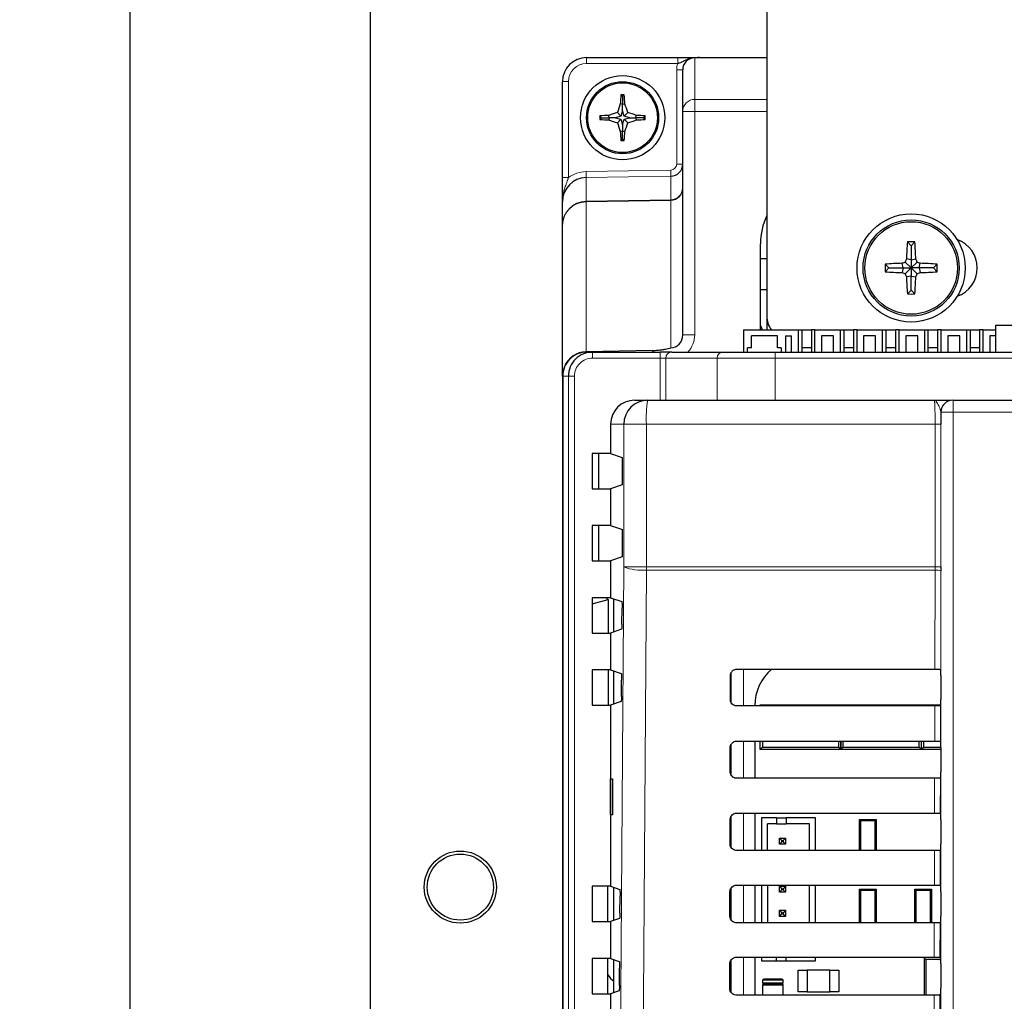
# Paper-space layout 'Blatt3' of a CAD drawing. Header units: millimetres. Extents: x 5 to 418, y 2 to 292.
# Tile 18 of 36: x 83 to 124, y 207 to 248. Entities that reach past the tile are written whole.
import ezdxf

# ---------------------------------------------------------------- set-up
doc = ezdxf.new("R2010")
doc.units = ezdxf.units.MM
doc.layers.add('SLD-0', color=7, linetype='Continuous')
doc.styles.add('SLDTEXTSTYLE0', font='TXT', dxfattribs={"width": 0.605})
doc.dimstyles.new('SLDDIMSTYLE0', dxfattribs={"dimtxt": 3.5, "dimasz": 3.302, "dimexe": 0, "dimexo": 0.0625, "dimgap": 0.875, "dimtad": 1, "dimlfac": 2, "dimrnd": 1e-09, "dimzin": 12, "dimdsep": 46, "dimtxsty": 'SLDTEXTSTYLE0', "dimsah": 1, "dimcen": 0.09, "dimadec": 0, "dimazin": 3, "dimtfac": 1, "dimtofl": 0, "dimtmove": 0, "dimatfit": 3, "dimfxl": 1, "dimfrac": 2, "dimtolj": 1, "dimtzin": 12, "dimarcsym": 0})

# ---------------------------------------------------------------- blocks, each defined once
blk = doc.blocks.new('_D_8')
at = {"layer": 'SLD-0'}
for p, q in [((100.204, 254.1), (86.704, 254.1)), ((87.704, 254.1), (87.704, 94.1)), ((100.204, 94.1), (86.704, 94.1))]:
    blk.add_line(p, q, dxfattribs=at)
for points in [[(87.704, 254.1), (87.196, 250.798), (88.212, 250.798)], [(87.704, 94.1), (88.212, 97.402), (87.196, 97.402)]]:
    blk.add_solid(points, dxfattribs=at)
at = {"layer": 'SLD-0', "insert": (83.192, 170.089), "char_height": 3.5, "attachment_point": 1, "rotation": 90, "style": 'SLDTEXTSTYLE0'}
blk.add_mtext('320', dxfattribs=at)

psp = doc.layouts.new('Blatt3')

# ---------------------------------------------------------------- linework, layer by layer
at = {"color": 7, "linetype": 'Continuous', "lineweight": 25}
for p, q in [((97.704, 251.5997), (97.704, 96.5997)), ((114.204, 250.9459), (114.204, 235.3497)), ((106.704, 246.0997), (110.5001, 246.0997)), ((111.3873, 246.0997), (111.3916, 246.0997)), ((111.3916, 246.0997), (114.204, 246.0997)), ((110.704, 243.8621), (110.704, 245.5907)), ((105.704, 241.1068), (105.704, 245.0997)), ((108.204, 244.4747), (108.1337, 244.545)), ((108.204, 244.4747), (108.2743, 244.545)), ((108.204, 244.4747), (108.204, 244.1556)), ((108.204, 244.1556), (108.1075, 244.1697)), ((108.204, 244.1556), (108.3005, 244.1697)), ((108.204, 243.8897), (108.204, 244.1556)), ((107.329, 243.5997), (107.2587, 243.67)), ((107.6482, 243.5997), (107.6341, 243.6962)), ((108.1374, 243.6663), (107.914, 243.5997)), ((108.1374, 243.6663), (107.99, 243.8138)), ((108.204, 243.8897), (108.1374, 243.6663)), ((108.2706, 243.6663), (108.204, 243.8897)), ((108.2706, 243.6663), (108.4181, 243.8138)), ((108.494, 243.5997), (108.2706, 243.6663)), ((108.7599, 243.5997), (108.774, 243.6962)), ((109.079, 243.5997), (109.1493, 243.67)), ((110.704, 234.5665), (110.704, 243.8621)), ((107.329, 243.5997), (107.2587, 243.5294)), ((107.329, 243.5997), (107.6482, 243.5997)), ((107.6482, 243.5997), (107.6341, 243.5032)), ((107.914, 243.5997), (107.6482, 243.5997)), ((107.914, 243.5997), (108.1374, 243.5331)), ((108.1374, 243.5331), (107.99, 243.3857)), ((108.1374, 243.5331), (108.204, 243.3097)), ((108.204, 243.3097), (108.2706, 243.5331)), ((108.204, 243.3097), (108.204, 243.0438)), ((108.2706, 243.5331), (108.494, 243.5997)), ((108.2706, 243.5331), (108.4181, 243.3857)), ((108.494, 243.5997), (108.7599, 243.5997)), ((108.7599, 243.5997), (108.774, 243.5032)), ((109.079, 243.5997), (108.7599, 243.5997)), ((109.079, 243.5997), (109.1493, 243.5294)), ((108.204, 243.0438), (108.1075, 243.0298)), ((108.204, 243.0438), (108.3005, 243.0298)), ((108.204, 242.7247), (108.204, 243.0438)), ((108.204, 242.7247), (108.1337, 242.6544)), ((108.204, 242.7247), (108.2743, 242.6544)), ((105.704, 239.1218), (105.704, 240.106)), ((105.704, 232.8497), (105.704, 239.1218)), ((113.9366, 234.7747), (113.9366, 238.3497)), ((120.204, 238.2747), (120.0466, 238.4322)), ((120.204, 238.2747), (120.3615, 238.4322)), ((120.204, 238.2747), (120.204, 237.6877)), ((113.9366, 237.7488), (114.204, 237.7488)), ((119.279, 237.3497), (119.1216, 237.5072)), ((119.866, 237.3497), (119.8304, 237.5421)), ((120.204, 237.3497), (119.96, 237.5938)), ((120.204, 237.6877), (120.0117, 237.7233)), ((120.204, 237.6877), (120.3964, 237.7233)), ((120.204, 237.6877), (120.204, 237.3497)), ((120.204, 237.3497), (120.4481, 237.5938)), ((120.542, 237.3497), (120.5776, 237.5421)), ((121.129, 237.3497), (121.2865, 237.5072)), ((119.279, 237.3497), (119.1216, 237.1923)), ((119.279, 237.3497), (119.866, 237.3497)), ((119.866, 237.3497), (119.8304, 237.1573)), ((119.866, 237.3497), (120.204, 237.3497)), ((120.204, 237.3497), (119.96, 237.1057)), ((120.204, 237.3497), (120.204, 237.0117)), ((120.204, 237.3497), (120.4481, 237.1057)), ((120.542, 237.3497), (120.204, 237.3497)), ((120.542, 237.3497), (120.5776, 237.1573)), ((121.129, 237.3497), (120.542, 237.3497)), ((121.129, 237.3497), (121.2865, 237.1923)), ((120.204, 237.0117), (120.0117, 236.9761)), ((120.204, 237.0117), (120.3964, 236.9761)), ((120.204, 236.4247), (120.204, 237.0117)), ((113.9366, 236.4488), (114.204, 236.4488)), ((120.204, 236.4247), (120.0466, 236.2673)), ((120.204, 236.4247), (120.3615, 236.2673)), ((114.204, 235.3497), (114.204, 234.7747)), ((113.229, 234.7747), (113.229, 233.8497)), ((113.229, 234.7747), (115.5038, 234.7747)), ((115.5038, 234.7747), (115.5038, 233.8497)), ((115.5038, 234.7747), (115.654, 234.7747)), ((115.654, 234.7747), (115.654, 233.8497)), ((115.654, 234.7747), (116.054, 234.7747)), ((116.054, 234.7747), (116.054, 233.8497)), ((116.2042, 234.7747), (116.054, 234.7747)), ((116.2042, 234.7747), (117.2538, 234.7747)), ((116.2042, 233.8497), (116.2042, 234.7747)), ((117.2538, 234.7747), (117.2538, 233.8497)), ((117.2538, 234.7747), (117.404, 234.7747)), ((117.404, 234.7747), (117.404, 233.8497)), ((117.404, 234.7747), (117.804, 234.7747)), ((117.804, 234.7747), (117.804, 233.8497)), ((117.9542, 234.7747), (117.804, 234.7747)), ((117.9542, 234.7747), (119.0038, 234.7747)), ((117.9542, 233.8497), (117.9542, 234.7747)), ((119.0038, 234.7747), (119.0038, 233.8497)), ((119.0038, 234.7747), (119.154, 234.7747)), ((119.154, 234.7747), (119.154, 233.8497)), ((119.154, 234.7747), (119.554, 234.7747)), ((119.554, 234.7747), (119.554, 233.8497)), ((119.7042, 234.7747), (119.554, 234.7747)), ((119.7042, 233.8497), (119.7042, 234.7747)), ((119.7042, 234.7747), (120.7538, 234.7747)), ((120.7538, 234.7747), (120.7538, 233.8497)), ((120.7538, 234.7747), (120.904, 234.7747)), ((120.904, 234.7747), (120.904, 233.8497)), ((120.904, 234.7747), (121.304, 234.7747)), ((121.304, 234.7747), (121.304, 233.8497)), ((121.4542, 234.7747), (121.304, 234.7747)), ((121.4542, 233.8497), (121.4542, 234.7747)), ((121.4542, 234.7747), (122.5038, 234.7747)), ((122.5038, 234.7747), (122.5038, 233.8497)), ((122.5038, 234.7747), (122.654, 234.7747)), ((122.654, 234.7747), (122.654, 233.8497)), ((122.654, 234.7747), (123.054, 234.7747)), ((123.054, 234.7747), (123.054, 233.8497)), ((123.2042, 234.7747), (123.054, 234.7747)), ((123.2042, 233.8497), (123.2042, 234.7747)), ((123.2042, 234.7747), (123.729, 234.7747)), ((123.729, 233.8497), (123.729, 234.9747)), ((123.729, 234.9747), (125.9852, 234.9747)), ((113.5665, 234.0247), (113.5665, 234.5247)), ((114.6415, 234.5247), (113.5665, 234.5247)), ((114.6415, 234.0247), (114.6415, 234.5247)), ((114.979, 234.5247), (115.229, 234.5247)), ((114.979, 234.5247), (114.979, 233.8497)), ((115.229, 233.8497), (115.229, 234.5247)), ((116.979, 234.5247), (116.479, 234.5247)), ((116.479, 234.5247), (116.479, 233.8497)), ((116.979, 233.8497), (116.979, 234.5247)), ((118.229, 234.5247), (118.229, 233.8497)), ((118.729, 234.5247), (118.229, 234.5247)), ((118.729, 233.8497), (118.729, 234.5247)), ((119.979, 234.5247), (119.979, 233.8497)), ((120.479, 234.5247), (119.979, 234.5247)), ((120.479, 233.8497), (120.479, 234.5247)), ((122.229, 234.5247), (121.729, 234.5247)), ((121.729, 234.5247), (121.729, 233.8497)), ((122.229, 233.8497), (122.229, 234.5247)), ((123.729, 234.5247), (123.479, 234.5247)), ((123.479, 234.5247), (123.479, 233.8497)), ((109.4287, 233.9166), (106.6866, 233.8674)), ((106.704, 233.8497), (106.7185, 233.8497)), ((106.7185, 233.8497), (106.9543, 233.8497)), ((106.9543, 233.8497), (109.7622, 233.8497)), ((110.2452, 233.8497), (109.7622, 233.8497)), ((110.2452, 233.8497), (112.3785, 233.8497)), ((112.3785, 233.8497), (114.5518, 233.8497)), ((113.404, 233.8497), (113.404, 234.0247)), ((113.5665, 234.0247), (113.404, 234.0247)), ((114.5518, 233.8497), (160.8562, 233.8497)), ((114.804, 234.0247), (114.6415, 234.0247)), ((114.804, 234.0247), (114.804, 233.8497)), ((115.654, 234.0347), (116.054, 234.0347)), ((117.404, 234.0347), (117.804, 234.0347)), ((119.154, 234.0347), (119.554, 234.0347)), ((120.904, 234.0347), (121.304, 234.0347)), ((122.654, 234.0347), (123.054, 234.0347)), ((105.704, 232.8497), (105.704, 125.3497)), ((105.7171, 232.8497), (105.7171, 125.3614)), ((108.7054, 231.8497), (109.2524, 231.8497)), ((109.2524, 231.8497), (121.1704, 231.8497)), ((121.9403, 231.8497), (121.9454, 231.8497)), ((121.9454, 231.8497), (153.4627, 231.8497)), ((107.704, 230.8497), (107.704, 229.6323)), ((106.9325, 229.6323), (106.9325, 228.1672)), ((107.704, 229.6323), (106.9325, 229.6323)), ((107.204, 229.6323), (107.204, 228.1672)), ((107.704, 229.6323), (108.189, 229.4707)), ((108.2019, 228.5787), (108.2019, 229.2208)), ((106.9325, 228.1672), (107.704, 228.1672)), ((108.189, 228.3287), (107.704, 228.1672)), ((107.704, 228.1672), (107.704, 226.6323)), ((106.9325, 226.6323), (106.9325, 225.1672)), ((107.704, 226.6323), (106.9325, 226.6323)), ((107.204, 226.6323), (107.204, 225.1672)), ((107.704, 226.6323), (108.2019, 226.4664)), ((108.2019, 225.5787), (108.2019, 226.4664)), ((108.189, 225.3287), (107.704, 225.1672)), ((106.9325, 225.1672), (107.704, 225.1672)), ((107.704, 225.1672), (107.704, 223.6323)), ((106.9325, 223.6323), (106.9325, 222.1672)), ((107.704, 223.6323), (106.9325, 223.6323)), ((107.4915, 223.6323), (107.4915, 223.6249)), ((107.5855, 223.5618), (107.5224, 223.6249)), ((107.704, 223.6323), (108.1699, 223.4771)), ((107.829, 223.5906), (107.829, 222.2088)), ((106.9325, 223.3836), (107.6107, 223.5618)), ((107.6107, 223.5618), (107.5855, 223.5618)), ((107.6107, 223.5618), (107.6107, 222.1672)), ((108.1781, 222.5376), (108.1827, 223.1939)), ((106.9325, 222.1672), (107.704, 222.1672)), ((108.1653, 222.3208), (107.704, 222.1672)), ((107.704, 222.1672), (107.704, 220.6323)), ((106.9325, 220.6323), (106.9325, 219.1672)), ((107.704, 220.6323), (106.9325, 220.6323)), ((107.6107, 220.6323), (107.6107, 219.1672)), ((107.704, 220.6323), (108.1488, 220.4841)), ((107.829, 220.5906), (107.829, 219.2088)), ((112.6865, 219.3997), (112.6888, 220.3997)), ((112.704, 220.4858), (112.704, 219.3135)), ((121.4321, 220.654), (121.4324, 220.6537)), ((121.4366, 220.404), (121.4366, 219.3954)), ((108.1569, 219.5306), (108.1616, 220.201)), ((106.9325, 219.1672), (107.704, 219.1672)), ((108.1441, 219.3137), (107.704, 219.1672)), ((107.704, 219.1672), (107.704, 211.6323)), ((113.705, 219.1497), (113.705, 219.1324)), ((113.929, 219.1747), (113.9711, 219.1326)), ((113.929, 219.1747), (114.829, 219.1747)), ((113.929, 219.1326), (113.929, 219.1747)), ((114.829, 219.1747), (116.379, 219.1747)), ((116.379, 219.1747), (117.279, 219.1747)), ((117.2395, 219.1352), (117.279, 219.1747)), ((117.279, 219.1747), (117.279, 219.1352)), ((117.279, 219.1747), (117.3185, 219.1352)), ((117.279, 219.1747), (118.179, 219.1747)), ((117.279, 219.1352), (117.279, 219.1747)), ((118.179, 219.1747), (119.729, 219.1747)), ((119.729, 219.1747), (120.629, 219.1747)), ((120.5917, 219.1374), (120.629, 219.1747)), ((120.629, 219.1747), (120.6663, 219.1374)), ((120.629, 219.1747), (121.4343, 219.1747)), ((120.629, 219.1374), (120.629, 219.1747)), ((121.4323, 219.1454), (121.4289, 219.1421)), ((112.704, 217.4982), (112.704, 216.287)), ((113.705, 217.6705), (113.705, 216.1254)), ((113.929, 217.3247), (113.929, 217.6703)), ((114.0172, 217.6702), (114.0172, 217.4129)), ((117.1909, 217.4129), (117.1909, 217.6677)), ((117.279, 217.6677), (117.279, 217.3247)), ((117.279, 217.3247), (117.279, 217.6677)), ((117.3672, 217.6676), (117.3672, 217.4129)), ((120.5409, 217.4129), (120.5409, 217.6655)), ((120.629, 217.3247), (120.629, 217.6655)), ((120.7172, 217.6654), (120.7172, 217.4129)), ((121.4254, 217.6608), (121.4323, 217.654)), ((112.6794, 216.3997), (112.6818, 217.3997)), ((114.0172, 217.4129), (113.929, 217.3247)), ((115.379, 217.3247), (113.929, 217.3247)), ((114.0172, 217.4129), (117.1909, 217.4129)), ((115.829, 217.3247), (115.379, 217.3247)), ((117.279, 217.3247), (115.829, 217.3247)), ((117.279, 217.3247), (117.1909, 217.4129)), ((117.3672, 217.4129), (117.279, 217.3247)), ((118.729, 217.3247), (117.279, 217.3247)), ((117.3672, 217.4129), (120.5409, 217.4129)), ((119.179, 217.3247), (118.729, 217.3247)), ((120.629, 217.3247), (119.179, 217.3247)), ((120.629, 217.3247), (120.5409, 217.4129)), ((120.7172, 217.4129), (120.629, 217.3247)), ((121.4366, 217.3247), (120.629, 217.3247)), ((120.7172, 217.4129), (121.4366, 217.4129)), ((121.4366, 217.404), (121.4366, 216.3954)), ((107.7066, 216.0998), (107.7827, 216.1011)), ((107.7066, 214.5997), (107.7066, 216.0998)), ((107.7827, 216.1011), (107.7827, 214.5983)), ((121.4323, 216.1454), (121.4219, 216.135)), ((107.7827, 214.5983), (107.7066, 214.5997)), ((113.705, 214.6775), (113.705, 213.1183)), ((121.4184, 214.6678), (121.4323, 214.654)), ((112.6724, 213.3997), (112.6748, 214.3997)), ((112.704, 214.5202), (112.704, 213.2729)), ((113.9756, 214.4836), (113.9756, 213.1186)), ((114.6006, 214.4836), (113.9756, 214.4836)), ((114.6006, 214.2336), (114.2256, 214.2336)), ((114.2256, 213.1188), (114.2256, 214.2336)), ((114.6006, 214.4836), (114.6006, 214.2336)), ((114.6006, 214.4836), (115.0006, 214.4836)), ((114.6006, 214.2336), (115.0006, 214.2336)), ((115.0006, 214.4836), (115.0006, 214.2336)), ((116.2256, 214.4836), (115.0006, 214.4836)), ((115.9756, 214.2336), (115.0006, 214.2336)), ((115.9756, 213.1202), (115.9756, 214.2336)), ((116.2256, 213.1204), (116.2256, 214.4836)), ((118.054, 213.1217), (118.054, 214.4097)), ((118.1025, 214.3612), (118.054, 214.4097)), ((118.054, 214.4097), (118.754, 214.4097)), ((118.1025, 214.3612), (118.1025, 213.1217)), ((118.7055, 214.3612), (118.1025, 214.3612)), ((118.754, 214.4097), (118.7055, 214.3612)), ((118.7055, 213.1221), (118.7055, 214.3612)), ((118.754, 214.4097), (118.754, 213.1221)), ((121.4366, 214.404), (121.4366, 213.3954)), ((114.7256, 213.6336), (114.8256, 213.5336)), ((114.7256, 213.6336), (114.9756, 213.6336)), ((114.7256, 213.3836), (114.7256, 213.6336)), ((114.7256, 213.3836), (114.8256, 213.4836)), ((114.9756, 213.3836), (114.7256, 213.3836)), ((114.8256, 213.5336), (114.8756, 213.5336)), ((114.8256, 213.4836), (114.8256, 213.5336)), ((114.8756, 213.4836), (114.8256, 213.4836)), ((114.9756, 213.6336), (114.8756, 213.5336)), ((114.8756, 213.5336), (114.8756, 213.4836)), ((114.9756, 213.3836), (114.8756, 213.4836)), ((114.9756, 213.6336), (114.9756, 213.3836)), ((121.4323, 213.1454), (121.4148, 213.128)), ((106.9325, 211.6323), (106.9325, 210.1672)), ((107.704, 211.6323), (106.9325, 211.6323)), ((107.5907, 210.1672), (107.5907, 211.6323)), ((107.704, 211.6323), (108.0856, 211.5052)), ((107.829, 211.5906), (107.829, 210.2088)), ((112.6654, 210.3997), (112.6677, 211.3997)), ((112.704, 211.5371), (112.704, 210.2608)), ((113.705, 211.6845), (113.705, 210.1113)), ((113.9756, 211.6842), (113.9756, 210.1115)), ((114.2256, 211.684), (114.2256, 210.1117)), ((114.7256, 211.6336), (114.8256, 211.5336)), ((114.7256, 211.3836), (114.7256, 211.6336)), ((114.7256, 211.6336), (114.9756, 211.6336)), ((114.7256, 211.3836), (114.8256, 211.4836)), ((114.9756, 211.3836), (114.7256, 211.3836)), ((114.8256, 211.5336), (114.8756, 211.5336)), ((114.8256, 211.4836), (114.8256, 211.5336)), ((114.8756, 211.4836), (114.8256, 211.4836)), ((114.9756, 211.6336), (114.8756, 211.5336)), ((114.8756, 211.5336), (114.8756, 211.4836)), ((114.9756, 211.3836), (114.8756, 211.4836)), ((114.9756, 211.6336), (114.9756, 211.3836)), ((115.9756, 210.1131), (115.9756, 211.6826)), ((116.2256, 210.1133), (116.2256, 211.6824)), ((118.1025, 211.4612), (118.054, 211.5097)), ((118.054, 211.5097), (118.754, 211.5097)), ((118.054, 210.1146), (118.054, 211.5097)), ((118.1025, 211.4612), (118.1025, 210.1147)), ((118.7055, 211.4612), (118.1025, 211.4612)), ((118.754, 211.5097), (118.7055, 211.4612)), ((118.7055, 210.1151), (118.7055, 211.4612)), ((118.754, 211.5097), (118.754, 210.1151)), ((120.4025, 211.4612), (120.354, 211.5097)), ((120.354, 211.5097), (121.054, 211.5097)), ((120.354, 210.1161), (120.354, 211.5097)), ((120.4025, 211.4612), (120.4025, 210.1162)), ((121.0055, 211.4612), (120.4025, 211.4612)), ((121.054, 211.5097), (121.0055, 211.4612)), ((121.0055, 210.1165), (121.0055, 211.4612)), ((121.054, 211.5097), (121.054, 210.1166)), ((121.4114, 211.6748), (121.4323, 211.654)), ((121.4366, 211.404), (121.4366, 210.3954)), ((108.0934, 210.5094), (108.0984, 211.222)), ((114.7256, 210.6336), (114.8256, 210.5336)), ((114.7256, 210.3836), (114.7256, 210.6336)), ((114.7256, 210.6336), (114.9756, 210.6336)), ((114.7256, 210.3836), (114.8256, 210.4836)), ((114.8256, 210.4836), (114.8256, 210.5336)), ((114.8256, 210.5336), (114.8756, 210.5336)), ((114.8756, 210.4836), (114.8256, 210.4836)), ((114.9756, 210.6336), (114.8756, 210.5336)), ((114.8756, 210.5336), (114.8756, 210.4836)), ((114.9756, 210.3836), (114.8756, 210.4836)), ((114.9756, 210.6336), (114.9756, 210.3836)), ((106.9325, 210.1672), (107.704, 210.1672)), ((108.0805, 210.2926), (107.704, 210.1672)), ((107.704, 210.1672), (107.704, 208.6323)), ((114.9756, 210.3836), (114.7256, 210.3836)), ((121.4323, 210.1454), (121.4078, 210.121)), ((106.9325, 208.6323), (106.9325, 207.1672)), ((107.704, 208.6323), (106.9325, 208.6323)), ((107.5907, 207.1672), (107.5907, 208.6323)), ((107.704, 208.6323), (108.0645, 208.5122)), ((107.829, 208.5906), (107.829, 207.2088)), ((112.704, 208.5486), (112.704, 207.2485)), ((113.705, 208.6914), (113.705, 207.1043)), ((113.9756, 208.6912), (113.9756, 208.5336)), ((113.9756, 208.5336), (114.6006, 208.5336)), ((114.6006, 208.5336), (114.6006, 208.6907)), ((114.6006, 208.5336), (115.0006, 208.5336)), ((115.0006, 208.5336), (115.0006, 208.6904)), ((115.0006, 208.5336), (116.2256, 208.5336)), ((116.2256, 208.5336), (116.2256, 208.6894)), ((120.754, 208.6372), (120.8091, 208.5821)), ((120.754, 207.1094), (120.754, 208.6372)), ((120.8091, 208.5821), (120.8091, 207.1094)), ((121.424, 208.5821), (120.8091, 208.5821)), ((121.4044, 208.6818), (121.4323, 208.654)), ((121.4363, 208.493), (121.424, 208.5821)), ((121.4253, 208.6112), (121.4346, 208.6112)), ((108.0722, 207.5024), (108.0773, 208.2291)), ((112.6584, 207.3997), (112.6607, 208.3997)), ((115.504, 207.2497), (115.504, 208.1497)), ((115.504, 208.1497), (115.884, 208.1497)), ((115.884, 208.1497), (115.884, 207.2497)), ((116.824, 208.1497), (115.884, 208.1497)), ((116.824, 207.2497), (116.824, 208.1497)), ((116.824, 208.1497), (117.204, 208.1497)), ((117.204, 208.1497), (117.204, 207.2497)), ((121.4366, 208.404), (121.4366, 207.3954)), ((114.029, 207.7247), (114.029, 207.6247)), ((114.829, 207.7747), (114.079, 207.7747)), ((114.879, 207.6247), (114.879, 207.7247)), ((108.0593, 207.2855), (107.704, 207.1672)), ((114.029, 207.5247), (114.029, 207.1045)), ((114.079, 207.5747), (114.829, 207.5747)), ((114.829, 207.5747), (114.079, 207.5747)), ((114.879, 207.1052), (114.879, 207.5247)), ((115.884, 207.2497), (115.504, 207.2497)), ((115.884, 207.2497), (116.824, 207.2497)), ((117.204, 207.2497), (116.824, 207.2497)), ((106.9325, 207.1672), (107.704, 207.1672)), ((107.704, 207.1672), (107.704, 205.6323)), ((121.4323, 207.1454), (121.4008, 207.1139))]:
    psp.add_line(p, q, dxfattribs=at)
at = {"color": 7, "linetype": 'Continuous', "lineweight": 18}
for p, q in [((106.704, 245.8497), (106.704, 246.0997)), ((110.5001, 245.8497), (106.704, 245.8497)), ((110.5001, 245.8497), (110.5001, 246.0997)), ((111.204, 246.0913), (111.204, 244.3618)), ((114.204, 246.0996), (111.3952, 246.0996)), ((110.704, 245.5907), (110.454, 245.5907)), ((110.454, 241.6686), (110.454, 245.5907)), ((105.954, 245.0997), (105.704, 245.0997)), ((105.954, 245.0997), (105.954, 241.1068)), ((111.204, 244.3618), (114.204, 244.3618)), ((111.204, 244.3618), (111.204, 243.8621)), ((110.704, 243.8621), (111.204, 243.8621)), ((114.204, 243.8621), (111.204, 243.8621)), ((111.204, 243.8621), (111.204, 234.5665)), ((110.704, 241.6686), (110.454, 241.6686)), ((106.6822, 241.3568), (110.2084, 241.4184)), ((105.954, 241.1068), (105.704, 241.1068)), ((110.2128, 241.1687), (106.6866, 241.1071)), ((106.6866, 241.1071), (106.6866, 240.1208)), ((110.2128, 240.1821), (110.2128, 241.1687)), ((106.6866, 240.1208), (110.2128, 240.1821)), ((110.2128, 240.1547), (106.6866, 240.0934)), ((106.6866, 240.0934), (106.6866, 233.8674)), ((110.2128, 234.0234), (110.2128, 240.1547)), ((110.704, 234.5665), (111.204, 234.5665)), ((106.9543, 233.8497), (106.9543, 233.5997)), ((109.7622, 233.8497), (109.7622, 233.5997)), ((114.5518, 233.8497), (114.5518, 233.5997)), ((109.7622, 233.5997), (106.9543, 233.5997)), ((109.7622, 233.5997), (110.0037, 233.5997)), ((109.7622, 231.8497), (109.7622, 233.5997)), ((112.137, 233.5997), (110.0037, 233.5997)), ((110.0037, 233.5997), (110.0037, 231.8497)), ((114.5518, 233.5997), (112.137, 233.5997)), ((112.137, 231.8497), (112.137, 233.5997)), ((160.8562, 233.5997), (114.5518, 233.5997)), ((114.5518, 233.5997), (114.5518, 231.8497)), ((105.9536, 232.8497), (105.7171, 232.8497)), ((105.9536, 125.598), (105.9536, 232.8497)), ((105.9536, 232.8497), (106.2033, 232.8497)), ((106.2033, 232.8497), (106.2033, 125.598)), ((121.9454, 231.8497), (121.9454, 231.3497)), ((121.4454, 231.3497), (121.4404, 231.3497)), ((121.4454, 189.5155), (121.4454, 231.3497)), ((121.4454, 231.3497), (121.9454, 231.3497)), ((121.9454, 231.3497), (121.9454, 189.5155)), ((153.4627, 231.3497), (121.9454, 231.3497)), ((108.2538, 230.8497), (107.704, 230.8497)), ((108.2538, 224.9163), (108.2538, 230.8497)), ((109.1954, 230.8497), (108.2538, 230.8497)), ((121.2005, 230.8497), (109.1954, 230.8497)), ((109.1954, 230.8497), (109.1954, 224.9163)), ((121.4422, 230.8497), (121.2005, 230.8497)), ((121.2005, 224.9163), (121.2005, 230.8497)), ((121.4422, 230.8497), (121.4422, 224.9163)), ((109.1954, 224.9163), (108.2538, 224.9163)), ((121.4422, 224.9163), (121.2005, 224.9163)), ((121.2002, 224.7837), (109.1959, 224.7837)), ((121.1906, 220.6582), (121.2002, 224.7837)), ((121.442, 224.7505), (121.4324, 220.6537)), ((112.726, 219.2649), (112.726, 220.5329)), ((113.2259, 220.6639), (113.2259, 219.132)), ((121.1836, 217.6652), (121.187, 219.1377)), ((121.4289, 219.1421), (121.4254, 217.6608)), ((112.726, 216.2529), (112.726, 217.5424)), ((113.2259, 217.6709), (113.2259, 216.125)), ((121.1766, 214.6722), (121.18, 216.1307)), ((121.4219, 216.135), (121.4184, 214.6678)), ((113.2259, 214.6779), (113.2259, 213.1179)), ((112.726, 213.2406), (112.726, 214.5539)), ((121.1696, 211.6792), (121.173, 213.1237)), ((121.4148, 213.128), (121.4114, 211.6748)), ((112.726, 210.2281), (112.726, 211.5653)), ((113.2259, 211.6849), (113.2259, 210.1109)), ((121.1626, 208.6862), (121.166, 210.1166)), ((121.4078, 210.121), (121.4044, 208.6818)), ((112.726, 207.2155), (112.726, 208.5766)), ((113.2259, 208.6919), (113.2259, 207.1039)), ((114.029, 207.7247), (114.879, 207.7247)), ((114.879, 207.6247), (114.029, 207.6247)), ((114.029, 207.5247), (114.879, 207.5247)), ((121.1557, 205.6932), (121.159, 207.1096)), ((121.4008, 207.1139), (121.3974, 205.6888))]:
    psp.add_line(p, q, dxfattribs=at)
at = {"color": 7, "linetype": 'Continuous', "lineweight": 18, "flags": 128}
for points in [[(106.6866, 241.1071), (106.6865, 241.1136), (106.6862, 241.1289), (106.6858, 241.1526), (106.6852, 241.1837), (106.6846, 241.2212), (106.6838, 241.2635), (106.683, 241.3093), (106.6822, 241.3568)], [(110.2128, 241.1687), (110.2126, 241.1752), (110.2124, 241.1905), (110.212, 241.2142), (110.2114, 241.2453), (110.2108, 241.2828), (110.21, 241.3251), (110.2092, 241.3709), (110.2084, 241.4184)], [(108.0045, 189.5348), (108.1291, 207.2192), (108.2538, 224.9163)], [(109.1954, 224.9163), (110.6953, 224.9163), (112.1954, 224.9163), (113.6958, 224.9163), (115.1963, 224.9163), (116.6971, 224.9163), (118.1981, 224.9163), (119.6992, 224.9163), (121.2005, 224.9163)], [(109.1959, 224.7837), (109.1819, 222.8016), (109.1258, 214.8731), (108.9456, 189.4021)]]:
    psp.add_lwpolyline(points, dxfattribs=at)
at = {"color": 7, "linetype": 'Continuous', "lineweight": 25, "flags": 128}
psp.add_lwpolyline([(114.0266, 234.7747), (114.0137, 234.8064), (113.9366, 234.9748)], dxfattribs=at)
at = {"color": 7, "linetype": 'Continuous', "lineweight": 25}
for centre, radius in [((108.204, 243.5997), 1.75), ((108.204, 243.5997), 1.5), ((108.204, 243.5997), 1.45), ((120.204, 237.3497), 2.25), ((120.204, 237.3497), 2), ((120.204, 237.3497), 1.925), ((101.454, 211.5997), 1.5), ((101.454, 211.5997), 1.375)]:
    psp.add_circle(centre, radius, dxfattribs=at)
for centre, radius, start, end in [((106.704, 245.0997), 1, 90, 180), ((118.3012, 243.6466), 10.207, 174.95044, 177.06263), ((108.204, 233.063), 11.4822, 89.64926, 90.35074), ((98.1117, 243.6469), 10.2022, 2.93687, 5.05006), ((118.6591, 240.4861), 11.1761, 160.75567, 162.67717), ((97.7489, 240.4861), 11.1761, 17.32283, 19.24433), ((118.8132, 243.5997), 11.5547, 179.65146, 180.34854), ((108.1565, 233.5094), 10.2002, 92.93553, 95.04914), ((111.3217, 233.1329), 11.1885, 107.32461, 109.244), ((105.0869, 233.1347), 11.1866, 70.75584, 72.67555), ((108.2516, 233.5094), 10.2002, 84.95086, 87.06447), ((97.5948, 243.5997), 11.5547, 359.65146, 0.34854), ((108.1578, 253.7041), 10.2143, 264.95005, 267.06075), ((111.302, 254.0082), 11.1269, 250.75286, 252.68286), ((118.6552, 246.7119), 11.1719, 197.32172, 199.24401), ((97.7528, 246.7119), 11.1719, 340.75599, 342.67828), ((105.1066, 254.0064), 11.125, 287.31698, 289.2473), ((108.2502, 253.7041), 10.2143, 272.93925, 275.04995), ((118.3056, 243.5531), 10.2115, 182.93783, 185.04911), ((98.1073, 243.5528), 10.2066, 354.95039, 357.06267), ((108.204, 254.8899), 12.2357, 269.67086, 270.32914), ((110.204, 241.6686), 0.5, 271, 0), ((116.704, 238.3497), 2.7675, 154.6029, 180), ((134.3463, 237.3724), 14.3389, 175.76145, 178.59767), ((120.204, 223.1549), 15.2781, 89.40953, 90.59047), ((106.0618, 237.3724), 14.3389, 1.40233, 4.23855), ((121.704, 237.3497), 1.25, 289.47122, 70.52878), ((134.5808, 237.3497), 15.4601, 179.41646, 180.58354), ((120.1823, 223.1852), 14.3612, 91.4038, 94.2356), ((125.6692, 223.0993), 15.5783, 111.4989, 112.01184), ((134.0666, 232.0397), 15.1607, 157.98226, 158.50928), ((106.3414, 232.0397), 15.1607, 21.49072, 22.01774), ((114.7389, 223.0993), 15.5783, 67.98816, 68.5011), ((120.2258, 223.1854), 14.361, 85.76438, 88.59622), ((105.8392, 237.3497), 15.4481, 359.41601, 0.58399), ((120.1819, 251.5006), 14.3476, 265.76185, 268.59634), ((125.5186, 251.2268), 15.1758, 247.98705, 248.51358), ((134.1492, 242.6921), 15.2493, 201.48995, 202.01397), ((106.2589, 242.6921), 15.2493, 337.98603, 338.51005), ((114.8895, 251.2268), 15.1758, 291.48642, 292.01295), ((120.2262, 251.5005), 14.3474, 271.40364, 274.23817), ((134.3463, 237.327), 14.3389, 181.40233, 184.23855), ((106.0618, 237.327), 14.3389, 355.76145, 358.59767), ((120.204, 251.7981), 15.5317, 269.41917, 270.58083), ((115.204, 235.3497), 1, 180, 215.09961), ((106.704, 232.8497), 1, 90, 180), ((109.2531, 230.8504), 0.9993, 90.04021, 180.0385), ((121.9404, 231.3497), 0.5, 90.00622, 180.00338), ((115.6875, 219.1497), 1.9825, 130.24926, 180), ((121.754, 208.5821), 0.33, 174.94204, 180), ((114.079, 207.7247), 0.05, 90, 180), ((114.079, 207.6247), 0.05, 180, 270), ((114.829, 207.7247), 0.05, 0, 90), ((114.829, 207.6247), 0.05, 270, 0), ((114.079, 207.5247), 0.05, 90, 180), ((114.829, 207.5247), 0.05, 0, 90)]:
    psp.add_arc(centre, radius, start, end, dxfattribs=at)
at = {"color": 7, "linetype": 'Continuous', "lineweight": 18}
for centre, radius, start, end in [((106.704, 245.0997), 0.75, 90, 180), ((111.2039, 243.862), 0.4998, 89.98158, 179.98341), ((106.7036, 239.1214), 0.9996, 90.97569, 179.9767), ((106.6895, 239.1078), 0.9856, 90.17232, 179.18742), ((107.6776, 240.1071), 0.9911, 179.2083, 180.7917), ((111.1827, 240.1684), 0.9701, 179.19157, 180.80843), ((110.2495, 233.6039), 0.2459, 91.01064, 180.97473), ((112.3828, 233.6039), 0.2459, 91.01064, 180.97473), ((113.623, 231.0989), 4.4346, 170.25224, 183.22112), ((121.9454, 231.3497), 0.5, 90.00622, 180.00338), ((109.0063, 226.8492), 2.0741, 248.72849, 275.2459), ((126.6742, 224.9163), 17.4788, 179.9999, 180.43464), ((121.2556, 224.2893), 0.4975, 67.99285, 96.39087)]:
    psp.add_arc(centre, radius, start, end, dxfattribs=at)
for centre, major_axis, ratio, start_param, end_param in [((111.204, 245.5907), (0, 0.7505), 0.9993908, 1.2183769, 1.5707963), ((110.204, 241.6686), (0, -0.2502), 0.9991681, 0.0174533, 1.5707963), ((106.704, 240.106), (0, 1.251), 0.9991681, 0.0174533, 0.6435011), ((110.204, 240.6755), (0, 0.5209), 0.9598542, 3.1590459, 4.712389), ((110.204, 234.5665), (0, 1.029), 0.9717846, 3.9417986, 4.712389), ((110.204, 234.5665), (0, 1.029), 0.9717846, 2.2543403, 2.3413867), ((106.9543, 232.8497), (0.751, 0), 0.9986295, 1.5707963, 3.1415927)]:
    psp.add_ellipse(centre, major_axis=major_axis, ratio=ratio, start_param=start_param, end_param=end_param, dxfattribs=at)
at = {"color": 7, "linetype": 'Continuous', "lineweight": 25}
for centre, major_axis, ratio, start_param, end_param in [((111.204, 245.5907), (0, 0.5006), 0.9987826, 0, 1.5707963), ((106.704, 240.106), (0, 1.0012), 0.9987528, 0.0174533, 1.5707963), ((110.204, 240.6755), (0.5, 0), 0.987058, 4.7298423, 6.2831853), ((110.204, 234.5665), (0, 0.5431), 0.920569, 3.1590459, 4.712389), ((106.7185, 232.8497), (1.0014, 0), 0.9986295, 1.5707963, 3.1415927), ((106.704, 232.8385), (0, 1.029), 0.9717846, 0.0174533, 1.173678), ((106.9543, 232.8497), (1.0007, 0), 0.9993138, 1.5707963, 3.1415927), ((108.7054, 230.8497), (-1.0014, 0), 0.9986295, 4.712389, 6.2831853), ((108.1888, 229.2208), (0, 0.25), 0.0524078, 4.712389, 6.265732), ((108.1888, 228.5787), (0, 0.25), 0.0524078, 3.1590459, 4.712389), ((108.1888, 225.5787), (0, 0.25), 0.0524078, 3.1590459, 4.712389), ((137.704, 229.3915), (500.6063, 0), 0.0174551, 4.6629288, 4.6793961), ((121.4322, 220.404), (0, 0.25), 0.0174551, 4.712389, 6.2302814), ((137.704, 210.4486), (498.0717, 0), 0.0174551, 1.6039642, 1.6205084), ((121.4322, 219.3954), (0, 0.25), 0.0174551, 3.1590459, 4.712389), ((137.704, 226.3915), (500.2049, 0), 0.0174551, 4.662889, 4.6793557), ((121.4322, 217.404), (0, 0.25), 0.0174551, 4.712389, 6.265732), ((121.4322, 216.3954), (0, 0.25), 0.0174551, 3.1590459, 4.712389), ((137.704, 207.4486), (497.6703, 0), 0.0174551, 1.6040051, 1.6205486), ((137.704, 223.3915), (499.8035, 0), 0.0174551, 4.6628493, 4.6793152), ((121.4322, 214.404), (0, 0.25), 0.0174551, 4.712389, 6.265732), ((121.4322, 213.3954), (0, 0.25), 0.0174551, 3.1590459, 4.712389), ((137.704, 204.4486), (497.2689, 0), 0.0174551, 1.6040461, 1.6205888), ((137.704, 220.3915), (499.4021, 0), 0.0174551, 4.6628094, 4.6792746), ((121.4322, 211.404), (0, 0.25), 0.0174551, 4.712389, 6.265732), ((137.704, 201.4485), (496.8675, 0), 0.0174551, 1.6040871, 1.620629), ((121.4322, 210.3954), (0, 0.25), 0.0174551, 3.1590459, 4.712389), ((137.704, 217.3915), (499.0007, 0), 0.0174551, 4.6627695, 4.6792339), ((121.4322, 208.404), (0, 0.25), 0.0174551, 4.712389, 6.265732), ((108.1415, 208.3628), (0, 0.7635), 0.8512978, 2.1305958, 2.6635656), ((121.4322, 207.3954), (0, 0.25), 0.0174551, 3.1590459, 4.712389), ((137.704, 198.4485), (496.4661, 0), 0.0174551, 1.6041282, 1.6206693)]:
    psp.add_ellipse(centre, major_axis=major_axis, ratio=ratio, start_param=start_param, end_param=end_param, dxfattribs=at)
for points, knots in [([(110.5001, 246.0997), (110.5694, 246.0997), (110.7077, 246.0997), (110.881, 246.0997), (110.9862, 246.0997), (111.0549, 246.0997), (111.0999, 246.0997), (111.1418, 246.0997), (111.1752, 246.0997), (111.1952, 246.0997), (111.2152, 246.0997), (111.2513, 246.0997), (111.3066, 246.0997), (111.3558, 246.0997), (111.3873, 246.0997)], [0, 0, 0, 0, 0.1913296, 0.3817347, 0.5407489, 0.5795278, 0.6537723, 0.7238442, 0.7477564, 0.7663386, 0.7819682, 0.8019135, 0.8732158, 1, 1, 1, 1]), ([(111.2641, 246.0928), (111.2449, 246.0923), (111.2249, 246.0919), (111.2049, 246.0913), (111.204, 246.0913)], [0, 0, 0, 0, 0.9569061, 1, 1, 1, 1]), ([(111.3952, 246.0996), (111.3956, 246.0995), (111.3963, 246.0994), (111.3957, 246.0993), (111.3942, 246.099), (111.3914, 246.0988), (111.386, 246.0984), (111.3754, 246.0977), (111.3588, 246.0967), (111.3376, 246.0956), (111.3188, 246.0947), (111.3025, 246.094), (111.29, 246.0935), (111.2774, 246.0931), (111.2686, 246.0929), (111.2641, 246.0928)], [0, 0, 0, 0, 0.01670254, 0.03584403, 0.05551636, 0.09558647, 0.13600219, 0.21767316, 0.37770608, 0.53809974, 0.69990574, 0.78119274, 0.86273461, 0.9310939, 1, 1, 1, 1]), ([(111.3952, 246.0996), (111.3944, 246.0996), (111.3932, 246.0997), (111.392, 246.0997), (111.3916, 246.0997)], [0, 0, 0, 0, 0.7182701, 1, 1, 1, 1]), ([(105.704, 240.106), (105.704, 240.107), (105.704, 240.1371), (105.704, 240.1886), (105.704, 240.2613), (105.704, 240.3273), (105.704, 240.3944), (105.704, 240.47), (105.704, 240.555), (105.704, 240.6347), (105.704, 240.7008), (105.704, 240.7516), (105.704, 240.8037), (105.704, 240.8589), (105.704, 240.9329), (105.704, 241.0165), (105.704, 241.0801), (105.704, 241.1068)], [0, 0, 0, 0, 0.0034, 0.1018681, 0.1747414, 0.2476425, 0.3206222, 0.3936751, 0.4886243, 0.5841159, 0.6321286, 0.6806093, 0.7291914, 0.7779886, 0.8328656, 0.92984, 1, 1, 1, 1]), ([(109.4287, 233.9166), (109.4705, 233.9178), (109.5552, 233.9203), (109.6946, 233.9309), (109.8438, 233.9483), (109.985, 233.9719), (110.1066, 233.9972), (110.1772, 234.0144), (110.212, 234.0233), (110.2128, 234.0234)], [0, 0, 0, 0, 0.1390226, 0.2813847, 0.4756672, 0.6754854, 0.8354283, 0.9964911, 1, 1, 1, 1]), ([(121.1704, 231.8497), (121.1714, 231.8497), (121.3289, 231.8497), (121.5847, 231.8497), (121.8292, 231.8497), (121.8611, 231.8497), (121.8632, 231.8497)], [0, 0, 0, 0, 0.0036469, 0.5669874, 0.9718873, 1, 1, 1, 1]), ([(121.4404, 231.3497), (121.4406, 231.321), (121.441, 231.2604), (121.4415, 231.1642), (121.4419, 231.0619), (121.4422, 230.9567), (121.4422, 230.8855), (121.4422, 230.8497)], [0, 0, 0, 0, 0.1810222, 0.3821334, 0.5846605, 0.7915659, 1, 1, 1, 1]), ([(121.4422, 224.9163), (121.4422, 224.9025), (121.4422, 224.8749), (121.4422, 224.8334), (121.4421, 224.7919), (121.442, 224.7643), (121.442, 224.7505)], [0, 0, 0, 0, 0.2493193, 0.4989126, 0.7492862, 1, 1, 1, 1]), ([(108.1699, 223.4771), (108.1714, 223.4738), (108.1744, 223.4672), (108.1783, 223.4224), (108.1812, 223.3575), (108.1829, 223.2776), (108.1828, 223.2216), (108.1827, 223.1939)], [0, 0, 0, 0, 0.20165631, 0.4033281, 0.60440316, 0.80428626, 1, 1, 1, 1]), ([(108.1781, 222.5376), (108.1778, 222.5102), (108.1771, 222.4554), (108.1743, 222.3871), (108.1707, 222.3392), (108.1674, 222.3225), (108.1656, 222.3211), (108.1653, 222.3208)], [0, 0, 0, 0, 0.2359203, 0.4717881, 0.7085451, 0.9467485, 1, 1, 1, 1]), ([(108.1488, 220.4841), (108.1503, 220.4808), (108.1533, 220.4743), (108.1572, 220.4294), (108.1601, 220.3645), (108.1618, 220.2846), (108.1617, 220.2287), (108.1616, 220.201)], [0, 0, 0, 0, 0.2016541, 0.4033389, 0.6044252, 0.8043061, 1, 1, 1, 1]), ([(112.6888, 220.3997), (112.6893, 220.4114), (112.6904, 220.438), (112.6998, 220.4788), (112.7168, 220.5205), (112.7409, 220.559), (112.7709, 220.5927), (112.8066, 220.621), (112.8462, 220.6427), (112.8892, 220.6574), (112.9255, 220.6635), (112.9474, 220.6639), (112.954, 220.6641)], [0, 0, 0, 0, 0.0847866, 0.191758, 0.3018165, 0.4091161, 0.5195439, 0.6265965, 0.7368087, 0.8430266, 0.9523831, 1, 1, 1, 1]), ([(121.1906, 220.6582), (121.2185, 220.6581), (121.2742, 220.658), (121.3474, 220.6572), (121.402, 220.656), (121.4272, 220.6549), (121.431, 220.6542), (121.4321, 220.654)], [0, 0, 0, 0, 0.2252606, 0.4504793, 0.6764735, 0.9039309, 1, 1, 1, 1]), ([(108.1569, 219.5306), (108.1566, 219.5032), (108.1559, 219.4484), (108.1532, 219.3801), (108.1495, 219.3322), (108.1462, 219.3154), (108.1444, 219.314), (108.1441, 219.3137)], [0, 0, 0, 0, 0.2359165, 0.47179757, 0.70855058, 0.94675053, 1, 1, 1, 1]), ([(112.954, 219.1318), (112.9425, 219.1322), (112.9014, 219.1338), (112.8321, 219.1556), (112.7589, 219.2088), (112.7075, 219.2833), (112.688, 219.3509), (112.6868, 219.3901), (112.6865, 219.3997)], [0, 0, 0, 0, 0.081984, 0.2941466, 0.5056546, 0.7175533, 0.9310425, 1, 1, 1, 1]), ([(121.4289, 219.1421), (121.4256, 219.1416), (121.419, 219.1406), (121.3738, 219.1392), (121.3084, 219.1382), (121.2417, 219.1378), (121.2004, 219.1377), (121.187, 219.1377)], [0, 0, 0, 0, 0.2248983, 0.4498654, 0.6736205, 0.8949377, 1, 1, 1, 1]), ([(112.6818, 217.3997), (112.6823, 217.4122), (112.6843, 217.4554), (112.7081, 217.5273), (112.7647, 217.602), (112.8433, 217.6533), (112.9107, 217.6702), (112.9477, 217.671), (112.954, 217.6711)], [0, 0, 0, 0, 0.0885262, 0.3055, 0.5231217, 0.7402661, 0.9556987, 1, 1, 1, 1]), ([(121.1836, 217.6652), (121.2115, 217.6651), (121.2672, 217.665), (121.3404, 217.6642), (121.3949, 217.663), (121.4214, 217.6619), (121.4244, 217.6611), (121.4254, 217.6608)], [0, 0, 0, 0, 0.22000731, 0.43998446, 0.66070996, 0.88286426, 1, 1, 1, 1]), ([(112.954, 216.1247), (112.9418, 216.1252), (112.899, 216.1269), (112.8276, 216.1498), (112.7527, 216.2048), (112.7004, 216.2815), (112.6809, 216.3506), (112.6797, 216.3904), (112.6794, 216.3997)], [0, 0, 0, 0, 0.0853575, 0.2975073, 0.5090083, 0.7209281, 0.9344337, 1, 1, 1, 1]), ([(121.4219, 216.135), (121.4186, 216.1345), (121.4119, 216.1335), (121.3668, 216.1322), (121.3013, 216.1312), (121.2347, 216.1308), (121.1933, 216.1307), (121.18, 216.1307)], [0, 0, 0, 0, 0.2249209, 0.449872, 0.6736306, 0.8949627, 1, 1, 1, 1]), ([(112.6748, 214.3997), (112.6754, 214.413), (112.6774, 214.4578), (112.7024, 214.5319), (112.7609, 214.6082), (112.8418, 214.6605), (112.9105, 214.6772), (112.948, 214.678), (112.954, 214.6781)], [0, 0, 0, 0, 0.0918332, 0.3088123, 0.5264491, 0.7435745, 0.9589795, 1, 1, 1, 1]), ([(121.1766, 214.6722), (121.2045, 214.6721), (121.2602, 214.672), (121.3334, 214.6712), (121.3879, 214.67), (121.4144, 214.6689), (121.4174, 214.6681), (121.4184, 214.6678)], [0, 0, 0, 0, 0.2200174, 0.4399965, 0.6607251, 0.8829005, 1, 1, 1, 1]), ([(112.954, 213.1177), (112.941, 213.1182), (112.8967, 213.1201), (112.8231, 213.1441), (112.7466, 213.2009), (112.6933, 213.2798), (112.6738, 213.3503), (112.6727, 213.3906), (112.6724, 213.3997)], [0, 0, 0, 0, 0.0885604, 0.3006893, 0.5121885, 0.7241312, 0.9376594, 1, 1, 1, 1]), ([(121.4148, 213.128), (121.4115, 213.1275), (121.4049, 213.1265), (121.3597, 213.1252), (121.2943, 213.1242), (121.2276, 213.1237), (121.1863, 213.1237), (121.173, 213.1237)], [0, 0, 0, 0, 0.2249252, 0.4498975, 0.6736601, 0.894985, 1, 1, 1, 1]), ([(108.0856, 211.5052), (108.087, 211.5019), (108.09, 211.4953), (108.0939, 211.4505), (108.0968, 211.3856), (108.0985, 211.3057), (108.0984, 211.2497), (108.0984, 211.222)], [0, 0, 0, 0, 0.2016697, 0.4033493, 0.6044419, 0.8043112, 1, 1, 1, 1]), ([(112.6677, 211.3997), (112.6684, 211.4138), (112.6706, 211.4602), (112.6968, 211.5365), (112.7571, 211.6145), (112.8403, 211.6676), (112.9104, 211.6843), (112.9483, 211.685), (112.954, 211.6851)], [0, 0, 0, 0, 0.0949749, 0.3119633, 0.529601, 0.74672, 0.9620993, 1, 1, 1, 1]), ([(121.1696, 211.6792), (121.1975, 211.6791), (121.2533, 211.679), (121.3264, 211.6782), (121.3809, 211.677), (121.4074, 211.6759), (121.4104, 211.6751), (121.4114, 211.6748)], [0, 0, 0, 0, 0.2200223, 0.4400122, 0.6607393, 0.8829179, 1, 1, 1, 1]), ([(108.0934, 210.5094), (108.093, 210.482), (108.0923, 210.4272), (108.0896, 210.3589), (108.0859, 210.311), (108.0827, 210.2942), (108.0809, 210.2928), (108.0805, 210.2926)], [0, 0, 0, 0, 0.2359001, 0.4717785, 0.7085115, 0.946729, 1, 1, 1, 1]), ([(112.954, 210.1107), (112.9402, 210.1113), (112.8943, 210.1132), (112.8186, 210.1384), (112.7405, 210.1969), (112.6862, 210.2781), (112.6667, 210.35), (112.6656, 210.3908), (112.6654, 210.3997)], [0, 0, 0, 0, 0.0916053, 0.3037264, 0.5152171, 0.7271718, 0.9407405, 1, 1, 1, 1]), ([(121.4078, 210.121), (121.4045, 210.1205), (121.3979, 210.1195), (121.3527, 210.1181), (121.2873, 210.1172), (121.2206, 210.1167), (121.1793, 210.1166), (121.166, 210.1166)], [0, 0, 0, 0, 0.2249347, 0.4498987, 0.6736698, 0.8950101, 1, 1, 1, 1]), ([(108.0645, 208.5122), (108.0659, 208.5089), (108.0689, 208.5024), (108.0728, 208.4575), (108.0758, 208.3926), (108.0774, 208.3127), (108.0773, 208.2567), (108.0773, 208.2291)], [0, 0, 0, 0, 0.2016513, 0.4033489, 0.6044324, 0.8043271, 1, 1, 1, 1]), ([(112.6607, 208.3997), (112.6614, 208.4146), (112.6638, 208.4626), (112.6912, 208.541), (112.7533, 208.6207), (112.8388, 208.6747), (112.9102, 208.6914), (112.9487, 208.692), (112.954, 208.6921)], [0, 0, 0, 0, 0.0979686, 0.314981, 0.5326186, 0.7497089, 0.9650648, 1, 1, 1, 1]), ([(121.1626, 208.6862), (121.1905, 208.6861), (121.2463, 208.686), (121.3194, 208.6852), (121.374, 208.684), (121.4004, 208.6828), (121.4034, 208.6821), (121.4044, 208.6818)], [0, 0, 0, 0, 0.2200218, 0.4400206, 0.6607687, 0.882953, 1, 1, 1, 1]), ([(108.0722, 207.5024), (108.0718, 207.4749), (108.0711, 207.4201), (108.0684, 207.3519), (108.0647, 207.304), (108.0615, 207.2872), (108.0597, 207.2858), (108.0593, 207.2855)], [0, 0, 0, 0, 0.2359104, 0.4717682, 0.7085152, 0.9467086, 1, 1, 1, 1]), ([(112.954, 207.1036), (112.9394, 207.1043), (112.892, 207.1064), (112.8141, 207.1327), (112.7343, 207.193), (112.6791, 207.2764), (112.6596, 207.3497), (112.6586, 207.3911), (112.6584, 207.3997)], [0, 0, 0, 0, 0.0945052, 0.3066031, 0.5180937, 0.7300622, 0.9436575, 1, 1, 1, 1]), ([(121.4008, 207.1139), (121.3975, 207.1134), (121.3908, 207.1124), (121.3457, 207.1111), (121.2802, 207.1101), (121.2136, 207.1097), (121.1723, 207.1096), (121.159, 207.1096)], [0, 0, 0, 0, 0.2249377, 0.4499251, 0.6737002, 0.8950375, 1, 1, 1, 1])]:
    psp.add_open_spline(points, degree=3, knots=knots, dxfattribs=at)
at = {"color": 7, "linetype": 'Continuous', "lineweight": 18}
for points, knots in [([(111.2641, 246.0928), (111.2632, 246.0928), (111.2559, 246.0935), (111.242, 246.0945), (111.2179, 246.0954), (111.1879, 246.0955), (111.1576, 246.094), (111.1316, 246.0917), (111.1095, 246.089), (111.0863, 246.0854), (111.0536, 246.0791), (111.015, 246.0696), (110.9708, 246.0559), (110.9276, 246.04), (110.8842, 246.0216), (110.8403, 246.001), (110.797, 245.9792), (110.7576, 245.9588), (110.7216, 245.9401), (110.6888, 245.9237), (110.6554, 245.9077), (110.6232, 245.8934), (110.5921, 245.8807), (110.5623, 245.8696), (110.5316, 245.8591), (110.5106, 245.8529), (110.5001, 245.8497)], [0, 0, 0, 0, 0.0032533, 0.0265701, 0.0499533, 0.0890905, 0.1331861, 0.1580933, 0.1830587, 0.2134479, 0.2439006, 0.3051419, 0.3607341, 0.4164962, 0.4775952, 0.5387959, 0.6001455, 0.6615013, 0.7075338, 0.7535706, 0.7997072, 0.8459201, 0.8840297, 0.9222706, 0.9610159, 1, 1, 1, 1]), ([(105.954, 241.1068), (105.9486, 241.0915), (105.9377, 241.0608), (105.9209, 241.015), (105.904, 240.9693), (105.887, 240.9234), (105.87, 240.8775), (105.8476, 240.8161), (105.8205, 240.7393), (105.7906, 240.6468), (105.7652, 240.558), (105.7446, 240.4728), (105.7285, 240.3912), (105.7161, 240.3089), (105.7077, 240.2246), (105.7046, 240.1599), (105.7041, 240.1214), (105.704, 240.1105), (105.704, 240.1074), (105.704, 240.106)], [0, 0, 0, 0, 0.04554, 0.0912052, 0.1371407, 0.1831232, 0.2298598, 0.2766159, 0.3702856, 0.4642938, 0.5584413, 0.6391915, 0.7200651, 0.8013989, 0.8829068, 0.9680512, 0.9911355, 0.9957637, 1, 1, 1, 1]), ([(121.2005, 230.8497), (121.2005, 230.8757), (121.2004, 230.9248), (121.2001, 231.0165), (121.1996, 231.1012), (121.1985, 231.2092), (121.1972, 231.3125), (121.1954, 231.4084), (121.1938, 231.4803), (121.1924, 231.5341), (121.1904, 231.5989), (121.1884, 231.6525), (121.1863, 231.7007), (121.1844, 231.7362), (121.1819, 231.7759), (121.1794, 231.8054), (121.1766, 231.8298), (121.1738, 231.8461), (121.1715, 231.8485), (121.1704, 231.8497)], [0, 0, 0, 0, 0.0495208, 0.09371, 0.1761568, 0.2143782, 0.3097695, 0.3905593, 0.4287176, 0.4814162, 0.5265983, 0.6050773, 0.6432968, 0.6921088, 0.7412037, 0.8198511, 0.8581837, 0.928861, 1, 1, 1, 1]), ([(121.4404, 231.3497), (121.4322, 231.3894), (121.4112, 231.4922), (121.3192, 231.6903), (121.2415, 231.8244), (121.1896, 231.8495), (121.1707, 231.8497), (121.1704, 231.8497)], [0, 0, 0, 0, 0.1744987, 0.4524042, 0.7988351, 0.9964206, 1, 1, 1, 1]), ([(121.2002, 224.7837), (121.2003, 224.7947), (121.2004, 224.8166), (121.2004, 224.8497), (121.2005, 224.883), (121.2005, 224.9052), (121.2005, 224.9163)], [0, 0, 0, 0, 0.2493235, 0.4988944, 0.7493055, 1, 1, 1, 1])]:
    psp.add_open_spline(points, degree=3, knots=knots, dxfattribs=at)

# ---------------------------------------------------------------- dimensions: what is measured, and where the dimension line sits
at = {"layer": 'SLD-0'}
dim = psp.add_linear_dim(base=(87.704, 94.0997), p1=(100.204, 254.0997), p2=(100.204, 94.0997), angle=90, dimstyle='SLDDIMSTYLE0', dxfattribs=at)
dim.commit()
dim.dimension.update_dxf_attribs({"geometry": '_D_8', "text_midpoint": (87.704, 174.0997), "dimtype": 160})

doc.saveas('drawing.dxf')
